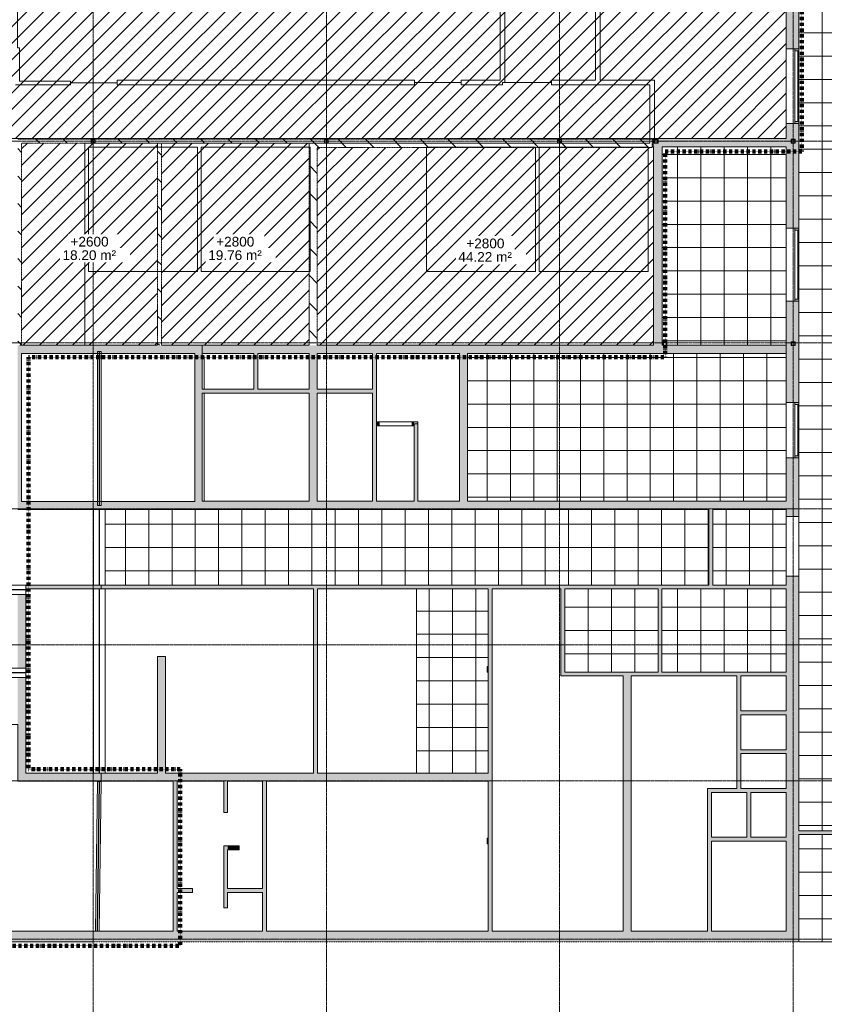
# Model space of a CAD drawing. Header units: millimetres. Extents: x 12885 to 91527, y 4646 to 113492.
# Tile 3 of 10: x 32524 to 53233, y 42382 to 67719. Entities that reach past the tile are written whole.
import ezdxf

# ---------------------------------------------------------------- set-up
doc = ezdxf.new("R2010")
doc.units = ezdxf.units.MM
for name, pattern in [('Afbreeklijn', [9, 5, -2, 0, -2]), ('ARC Dash', [4, 2, -2]), ('ARC Demolished', [7.14375, 4.7625, -2.38125]), ('ARC Grid Line', [22.225, 12.7, -3.175, 3.175, -3.175])]:
    doc.linetypes.add(name, pattern=pattern)
for name, color, linetype, lineweight in [('A--A2__Ruwbouw', 8, 'Continuous', 9), ('A--A45__Plafondafwerkingen', 8, 'Continuous', 15), ('A--L$07A__Stramien', 1, 'Continuous', 13), ('A--L21__Buitenwanden', 3, 'ARC Demolished', 9), ('A--L22__Binnenwanden', 2, 'Continuous', 9), ('A--L23__Vloeren', 3, 'Continuous', 9), ('A--L28__Hoofddraagconstructies', 3, 'Continuous', 9), ('A--L3__Afbouw', 2, 'Continuous', 9), ('A--L45__Plafondafwerkingen', 1, 'Continuous', 9), ('A--LD30__DetailPenMiddel', 3, 'Continuous', 9), ('A--LR9__AlgVoorz', 7, 'Continuous', 9), ('A--T45__Plafondafwerkingen', 1, 'Continuous', 13)]:
    doc.layers.add(name, color=color, linetype=linetype, lineweight=lineweight)
doc.styles.add('Arial_1', font='arial.ttf', dxfattribs={"height": 250})
pattern_1 = [(135, (0, 0), (-353.5534, -353.5534), [])]
pattern_2 = [(45, (0, 0), (-212.132, 212.132), [])]

# ---------------------------------------------------------------- blocks, each defined once
blk = doc.blocks.new('32_WI_WB_fixed glass - Ontwerpraam-2250316-AB-begane grond - Plafond - Slooptekening')
at = {"layer": 'A--L3__Afbouw'}
h = blk.add_hatch(color=10, dxfattribs=at)
h.paths.add_polyline_path([(962, 60), (962, 160), (912, 160), (912, 60)])
h.paths.add_polyline_path([(-912, 60), (-912, 160), (-962, 160), (-962, 60)])
blk.add_hatch(color=10, dxfattribs=at).paths.add_polyline_path([(912, 160), (-912, 160), (-912, 139), (912, 139)])
for p, q in [((-962, 60), (-962, 160)), ((-962, 160), (-912, 160)), ((-912, 60), (-962, 60)), ((-912, 160), (912, 160)), ((-912, 139), (-912, 160)), ((-912, 160), (-912, 60)), ((912, 139), (-912, 139)), ((-912, 60), (912, 60)), ((912, 160), (912, 139)), ((912, 60), (912, 160)), ((912, 160), (962, 160)), ((962, 60), (912, 60)), ((962, 160), (962, 60))]:
    blk.add_line(p, q, dxfattribs=at)
blk = doc.blocks.new('32_WI_WB_fixed glass - Ontwerpraam-2132977-AB-begane grond - Plafond - Slooptekening')
at = {"layer": 'A--L3__Afbouw'}
h = blk.add_hatch(color=10, dxfattribs=at)
h.paths.add_polyline_path([(936, 160), (886, 160), (886, 60), (936, 60)])
h.paths.add_polyline_path([(-886, 160), (-936, 160), (-936, 60), (-886, 60)])
blk.add_hatch(color=10, dxfattribs=at).paths.add_polyline_path([(886, 160), (-886, 160), (-886, 139), (886, 139)])
for p, q in [((-936, 60), (-936, 160)), ((-936, 160), (-886, 160)), ((-886, 60), (-936, 60)), ((-886, 160), (886, 160)), ((-886, 139), (-886, 160)), ((-886, 160), (-886, 60)), ((886, 139), (-886, 139)), ((-886, 60), (886, 60)), ((886, 160), (886, 139)), ((886, 60), (886, 160)), ((886, 160), (936, 160)), ((936, 60), (886, 60)), ((936, 160), (936, 60))]:
    blk.add_line(p, q, dxfattribs=at)
blk = doc.blocks.new('32_WI_WB_fixed glass - Ontwerpraam-2133056-AB-begane grond - Plafond - Slooptekening')
at = {"layer": 'A--L3__Afbouw'}
h = blk.add_hatch(color=10, dxfattribs=at)
h.paths.add_polyline_path([(710, 160), (660, 160), (660, 60), (710, 60)])
h.paths.add_polyline_path([(-660, 160), (-710, 160), (-710, 60), (-660, 60)])
blk.add_hatch(color=10, dxfattribs=at).paths.add_polyline_path([(660, 139), (660, 160), (-660, 160), (-660, 139)])
for p, q in [((-710, 60), (-710, 160)), ((-710, 160), (-660, 160)), ((-660, 60), (-710, 60)), ((-660, 160), (660, 160)), ((-660, 139), (-660, 160)), ((-660, 160), (-660, 60)), ((660, 139), (-660, 139)), ((-660, 60), (660, 60)), ((660, 160), (660, 139)), ((660, 60), (660, 160)), ((660, 160), (710, 160)), ((710, 60), (660, 60)), ((710, 160), (710, 60))]:
    blk.add_line(p, q, dxfattribs=at)
blk = doc.blocks.new('28_11_ARC_stalen_kolom - SHS100x10-1707562-AB-begane grond - Plafond - Slooptekening')
at = {"layer": 'A--L28__Hoofddraagconstructies'}
h = blk.add_hatch(color=9, dxfattribs=at)
h.paths.add_polyline_path([(-50, -50), (50, -50), (50, 50), (-50, 50)])
h.paths.add_polyline_path([(-40, -40), (-40, 40), (40, 40), (40, -40)])
for p, q in [((-50, 50), (50, 50)), ((-50, -50), (-50, 50)), ((40, 40), (-40, 40)), ((-40, 40), (-40, -40)), ((40, -40), (40, 40)), ((50, 50), (50, -50)), ((50, -50), (-50, -50)), ((-40, -40), (40, -40))]:
    blk.add_line(p, q, dxfattribs=at)
blk = doc.blocks.new('28_SFO_staal_balk_HEA - HEA 300-1720289-AB-begane grond - Plafond - Slooptekening')
at = {"layer": 'A--L28__Hoofddraagconstructies'}
for p, q in [((-3390.5, 150), (-1447.5, 150)), ((-1447.5, 4.25), (-3390.5, 4.25)), ((-1347.5, 150), (3392.5, 150)), ((3392.5, 4.25), (-1347.5, 4.25)), ((-1447.5, -4.25), (-3390.5, -4.25)), ((-3390.5, -150), (-1447.5, -150)), ((3392.5, -4.25), (-1347.5, -4.25)), ((-1347.5, -150), (3392.5, -150))]:
    blk.add_line(p, q, dxfattribs=at)
blk = doc.blocks.new('28-11_ARC_staal_balk_IPE - IPE180-1721993-AB-begane grond - Plafond - Slooptekening')
at = {"layer": 'A--L28__Hoofddraagconstructies'}
for p, q in [((-1929.15, 45.5), (-1929.15, -45.5)), ((-1929.15, 45.5), (1929.15, 45.5)), ((1929.15, 2.65), (-1929.15, 2.65)), ((1929.15, -45.5), (1929.15, 45.5)), ((1929.15, -2.65), (-1929.15, -2.65)), ((-1929.15, -45.5), (1929.15, -45.5))]:
    blk.add_line(p, q, dxfattribs=at)
blk = doc.blocks.new('28-11_ARC_staal_balk_IPE - IPE180-1721540-AB-begane grond - Plafond - Slooptekening')
at = {"layer": 'A--L28__Hoofddraagconstructies'}
for p, q in [((-1980, 45.5), (-1980, -45.5)), ((-1980, 45.5), (1980, 45.5)), ((1980, 2.65), (-1980, 2.65)), ((1980, -45.5), (1980, 45.5)), ((1980, -2.65), (-1980, -2.65)), ((-1980, -45.5), (1980, -45.5))]:
    blk.add_line(p, q, dxfattribs=at)
blk = doc.blocks.new('28_SCF_TLB_column steel HEA - HE140A-1766939-AB-begane grond - Plafond - Slooptekening')
at = {"layer": 'A--L28__Hoofddraagconstructies'}
for p, q in [((-70, 58), (-70, 66.5)), ((-70, 66.5), (70, 66.5)), ((-2.75, 58), (-70, 58)), ((-2.75, 33.5), (-2.75, 58)), ((70, 58), (2.75, 58)), ((2.75, 58), (2.75, 33.5)), ((70, 66.5), (70, 58))]:
    blk.add_line(p, q, dxfattribs=at)
blk = doc.blocks.new('28_SFO_staal_balk_HEA - HEA 240-1765794-AB-begane grond - Plafond - Slooptekening')
at = {"layer": 'A--L28__Hoofddraagconstructies'}
for p, q in [((-2694, 120), (-2694, -120)), ((-2694, 120), (2706, 120)), ((2706, 4), (-2694, 4)), ((2706, -120), (2706, 120)), ((2706, -4), (-2694, -4)), ((-2694, -120), (2706, -120))]:
    blk.add_line(p, q, dxfattribs=at)
blk = doc.blocks.new('28_11_ARC_stalen_kolom - SHS100x10-1722702-AB-begane grond - Plafond - Slooptekening')
at = {"layer": 'A--L28__Hoofddraagconstructies'}
h = blk.add_hatch(color=9, dxfattribs=at)
h.paths.add_polyline_path([(-50, 50), (-50, -50), (50, -50), (50, 50)])
h.paths.add_polyline_path([(40, 40), (40, -40), (-40, -40), (-40, 40)])
for p, q in [((-50, 50), (-50, -50)), ((50, 50), (-50, 50)), ((-40, 40), (40, 40)), ((-40, -40), (-40, 40)), ((40, 40), (40, -40)), ((50, -50), (50, 50)), ((-50, -50), (50, -50)), ((40, -40), (-40, -40))]:
    blk.add_line(p, q, dxfattribs=at)
blk = doc.blocks.new('28_11_ARC_stalen_kolom - SHS100x10-2064055-AB-begane grond - Plafond - Slooptekening')
at = {"layer": 'A--L28__Hoofddraagconstructies'}
h = blk.add_hatch(color=9, dxfattribs=at)
h.paths.add_polyline_path([(-50, 50), (-50, -50), (50, -50), (50, 50)])
h.paths.add_polyline_path([(40, 40), (40, -40), (-40, -40), (-40, 40)])
for p, q in [((-50, 50), (-50, -50)), ((50, 50), (-50, 50)), ((-40, 40), (40, 40)), ((-40, -40), (-40, 40)), ((40, 40), (40, -40)), ((50, -50), (50, 50)), ((-50, -50), (50, -50)), ((40, -40), (-40, -40))]:
    blk.add_line(p, q, dxfattribs=at)

msp = doc.modelspace()

# ---------------------------------------------------------------- hatches: boundary and pattern name
at = {"layer": 'A--A2__Ruwbouw'}
h = msp.add_hatch(color=10, dxfattribs=at)
h.paths.add_polyline_path([(52253, 46841), (52573, 46848), (52573, 53403), (52253, 53403), (52253, 47833)])
h.paths.add_polyline_path([(52253, 54938), (52573, 54938), (52573, 56446), (52253, 56446), (52253, 55116)])
h.paths.add_polyline_path([(52573, 57866), (52573, 60479), (52253, 60479), (52253, 57866)])
h.paths.add_polyline_path([(52392, 59332), (52382, 59332), (52382, 59432), (52482, 59432), (52482, 59332), (52394, 59332)])
h.paths.add_polyline_path([(52472, 59342), (52472, 59422), (52392, 59422), (52392, 59342)])
h.paths.add_polyline_path([(52573, 62351), (52573, 65047), (52253, 65047), (52253, 62351)])
h.paths.add_polyline_path([(52392, 64541), (52382, 64541), (52382, 64641), (52482, 64641), (52482, 64541), (52472, 64541)])
h.paths.add_polyline_path([(52472, 64551), (52472, 64631), (52392, 64631), (52392, 64551)])
h.paths.add_polyline_path([(52573, 66970), (52573, 68029), (52253, 68029), (52253, 66970)])
h.paths.add_polyline_path([(52573, 69952), (52573, 71043), (52253, 71043), (52253, 69952)])
h.paths.add_polyline_path([(52253, 72967), (52573, 72967), (52573, 75271), (52253, 75271), (52253, 74829)])
at = {"layer": 'A--A2__Ruwbouw', "linetype": 'ARC Demolished'}
h = msp.add_hatch(dxfattribs=at)
h.set_pattern_fill('FP_1', color=21, style=0, pattern_type=2)
h.set_pattern_definition(pattern_1)
h.paths.add_polyline_path([(32474, 59341), (32574, 59341), (32574, 64641), (32474, 64641), (32474, 63457)])
h = msp.add_hatch(dxfattribs=at)
h.set_pattern_fill('FP_1', color=21, style=0, pattern_type=2)
h.set_pattern_definition(pattern_1)
h.paths.add_polyline_path([(32474, 59341), (32574, 59341), (32574, 64641), (32474, 64641), (32474, 63457)])
h = msp.add_hatch(dxfattribs=at)
h.set_pattern_fill('FP_1', color=21, style=0, pattern_type=2)
h.set_pattern_definition(pattern_1)
h.paths.add_polyline_path([(36174, 64541), (39974, 64541), (39974, 64641), (34467, 64641), (34467, 64541), (36074, 64541)])
h.paths.add_polyline_path([(32574, 64541), (34367, 64541), (34367, 64641), (32574, 64641), (32574, 64551)])
h.paths.add_polyline_path([(34457, 64551), (34457, 64631), (34377, 64631), (34377, 64551)])
h = msp.add_hatch(dxfattribs=at)
h.set_pattern_fill('FP_1', color=21, style=0, pattern_type=2)
h.set_pattern_definition(pattern_1)
h.paths.add_polyline_path([(36174, 64541), (39974, 64541), (39974, 64641), (34467, 64641), (34467, 64541), (36074, 64541)])
h.paths.add_polyline_path([(32574, 64541), (34367, 64541), (34367, 64641), (32574, 64641), (32574, 64551)])
h.paths.add_polyline_path([(34457, 64551), (34457, 64631), (34377, 64631), (34377, 64551)])
h = msp.add_hatch(dxfattribs=at)
h.set_pattern_fill('FP_1', color=21, style=0, pattern_type=2)
h.set_pattern_definition(pattern_1)
h.paths.add_polyline_path([(40466, 64431), (48798, 64431), (48798, 64641), (46467, 64641), (46467, 64541), (46367, 64541), (46367, 64641), (40466, 64641), (40466, 64541), (40366, 64541), (40366, 64641), (39974, 64641), (39974, 64431), (40456, 64431)])
h.paths.add_polyline_path([(46457, 64551), (46457, 64631), (46377, 64631), (46377, 64551)])
h.paths.add_polyline_path([(40456, 64551), (40456, 64631), (40376, 64631), (40376, 64551)])
h = msp.add_hatch(dxfattribs=at)
h.set_pattern_fill('FP_1', color=21, style=0, pattern_type=2)
h.set_pattern_definition(pattern_1)
h.paths.add_polyline_path([(40466, 64431), (48798, 64431), (48798, 64641), (46467, 64641), (46467, 64541), (46367, 64541), (46367, 64641), (40466, 64641), (40466, 64541), (40366, 64541), (40366, 64641), (39974, 64641), (39974, 64431), (40456, 64431)])
h.paths.add_polyline_path([(46457, 64551), (46457, 64631), (46377, 64631), (46377, 64551)])
h.paths.add_polyline_path([(40456, 64551), (40456, 64631), (40376, 64631), (40376, 64551)])
at = {"layer": 'A--A2__Ruwbouw'}
h = msp.add_hatch(color=10, dxfattribs=at)
h.paths.add_polyline_path([(49778, 64451), (52253, 64451), (52253, 64661), (48826, 64661), (48826, 64451), (49058, 64451)])
h.paths.add_polyline_path([(48863, 64541), (48853, 64541), (48853, 64641), (48953, 64641), (48953, 64541), (48943, 64541)])
h.paths.add_polyline_path([(48943, 64551), (48943, 64631), (48863, 64628), (48863, 64551)])
at = {"layer": 'A--A2__Ruwbouw', "linetype": 'ARC Demolished'}
h = msp.add_hatch(dxfattribs=at)
h.set_pattern_fill('FP_1', color=21, style=0, pattern_type=2)
h.set_pattern_definition(pattern_1)
h.paths.add_polyline_path([(36174, 59341), (36174, 64541), (36074, 64541), (36074, 59341)])
h = msp.add_hatch(dxfattribs=at)
h.set_pattern_fill('FP_1', color=21, style=0, pattern_type=2)
h.set_pattern_definition(pattern_1)
h.paths.add_polyline_path([(36174, 59341), (36174, 64541), (36074, 64541), (36074, 59341)])
h = msp.add_hatch(dxfattribs=at)
h.set_pattern_fill('FP_1', color=21, style=0, pattern_type=2)
h.set_pattern_definition(pattern_1)
h.paths.add_polyline_path([(40184, 59341), (40184, 64431), (39974, 64431), (39974, 59341)])
h = msp.add_hatch(dxfattribs=at)
h.set_pattern_fill('FP_1', color=21, style=0, pattern_type=2)
h.set_pattern_definition(pattern_1)
h.paths.add_polyline_path([(40184, 59341), (40184, 64431), (39974, 64431), (39974, 59341)])
at = {"layer": 'A--A2__Ruwbouw'}
for points in [[(49058, 59341), (49058, 64451), (48838, 64451), (48838, 59341)], [(32474, 55114), (32574, 55114), (32574, 59341), (32474, 59341), (32474, 58909)], [(37219, 59131), (37219, 59341), (32574, 59341), (32574, 59131), (34529, 59131), (34529, 59181), (34620, 59181), (34620, 59131), (37029, 59131)], [(38654, 59131), (44634, 59131), (44634, 59341), (37219, 59341), (37219, 59131), (38571, 59131)], [(46042, 59131), (52253, 59131), (52253, 59341), (49182, 59341), (49182, 59332), (49082, 59340), (49082, 59341), (44634, 59341), (44634, 59131)], [(37219, 55114), (37219, 59131), (37029, 59131), (37029, 55114)], [(38654, 58211), (38654, 59131), (38554, 59131), (38554, 58211), (38571, 58211)], [(40184, 55326), (40184, 59131), (39974, 59131), (39974, 55326)], [(41708, 55326), (41708, 59131), (41608, 59131), (41608, 55326)], [(44053, 55326), (44053, 59131), (43843, 59131), (43843, 55326)], [(39974, 58111), (39974, 58211), (37219, 58211), (37219, 58111), (38571, 58111)], [(41608, 58111), (41608, 58211), (40184, 58211), (40184, 58111)], [(41778, 57271), (41778, 57371), (41708, 57371), (41708, 57271)], [(42673, 57271), (42673, 57371), (42623, 57371), (42623, 57271)], [(42673, 55326), (42773, 55326), (42773, 57371), (42673, 57371), (42673, 57271)], [(37029, 55114), (37029, 55324), (34620, 55324), (34620, 55221), (34529, 55221), (34529, 55324), (32574, 55324), (32574, 55114), (34620, 55114)], [(42307, 55116), (44634, 55116), (44634, 55326), (37219, 55326), (37219, 55116), (38571, 55116)], [(52253, 55116), (52253, 55326), (44634, 55326), (44634, 55116), (50364, 55116)], [(50364, 53171), (50364, 55116), (50264, 55116), (50264, 53171)], [(32686, 53071), (34624, 53071), (34624, 53171), (32686, 53171)], [(44584, 53071), (44584, 53171), (34624, 53171), (34624, 53071), (40185, 53071)], [(40185, 48331), (40185, 53071), (40085, 53071), (40085, 48331)], [(44584, 44261), (44684, 44261), (44684, 53171), (44584, 53171), (44584, 48121)], [(48953, 53071), (52253, 53071), (52253, 53171), (44684, 53171), (44684, 53071), (46553, 53071)], [(46453, 50833), (46553, 50833), (46553, 53071), (46453, 53071)], [(49053, 50933), (49053, 53071), (48953, 53071), (48953, 50933)], [(36279, 48331), (36279, 51331), (36069, 51331), (36069, 48331)], [(52253, 50833), (52253, 50933), (46553, 50933), (46553, 50833), (51081, 50833)], [(48053, 44261), (48263, 44261), (48263, 50833), (48053, 50833), (48053, 45263)], [(50981, 47933), (51081, 47933), (51081, 50833), (50981, 50833), (50981, 49812)], [(52253, 49833), (52253, 49933), (51081, 49933), (51081, 49833)], [(52253, 48833), (52253, 48933), (51081, 48933), (51081, 48833)], [(32474, 48121), (34624, 48121), (34624, 48331), (32474, 48331)], [(44584, 48121), (44584, 48331), (34624, 48331), (34624, 48121), (38874, 48121)], [(36474, 44261), (36574, 44261), (36574, 48121), (36474, 48121), (36474, 45263)], [(37875, 47321), (37875, 48121), (37775, 48121), (37775, 47321)], [(38874, 44261), (38874, 48121), (38774, 48121), (38774, 44261)], [(50225, 44261), (50325, 44261), (50325, 47933), (50225, 47933), (50225, 45263)], [(51239, 47833), (52253, 47833), (52253, 47933), (50325, 47933), (50325, 47833)], [(51339, 46683), (51339, 47833), (51239, 47833), (51239, 46683)], [(50325, 46583), (52253, 46583), (52253, 46683), (50325, 46683)], [(52573, 44261), (52573, 46841), (52253, 46841), (52253, 44261)], [(53513, 46748), (57853, 46748), (57853, 46848), (52573, 46841), (52573, 46748)], [(37775, 44861), (37875, 44861), (37875, 46461), (37775, 46461), (37775, 45263)], [(38174, 46361), (38174, 46461), (37875, 46461), (37875, 46361)], [(36974, 45261), (36974, 45361), (36574, 45361), (36574, 45261)], [(38774, 45261), (38774, 45361), (37875, 45361), (37875, 45261), (38571, 45261)], [(35664, 43991), (35664, 44261), (27004, 44261), (27004, 43991), (34417, 43991)], [(46042, 43991), (52573, 43991), (52573, 44261), (35664, 44261), (35664, 43991), (38571, 43991)]]:
    msp.add_hatch(color=10, dxfattribs=at).paths.add_polyline_path(points)
h = msp.add_hatch(color=10, dxfattribs=at)
h.paths.add_polyline_path([(32684, 48331), (32684, 50796), (32474, 50796), (32474, 48331)])
h.paths.add_polyline_path([(32474, 51036), (32684, 51036), (32684, 52931), (32474, 52931)])
at = {"layer": 'A--A45__Plafondafwerkingen', "linetype": 'ARC Demolished'}
h = msp.add_hatch(dxfattribs=at)
h.set_pattern_fill('FP_10', color=20, style=0, pattern_type=2)
h.set_pattern_definition(pattern_2)
h.paths.add_polyline_path([(48826, 64661), (52253, 64661), (52253, 76191), (30474, 76186), (30474, 64661), (46042, 64661)])
h = msp.add_hatch(dxfattribs=at)
h.set_pattern_fill('FP_10', color=20, style=0, pattern_type=2)
h.set_pattern_definition(pattern_2)
h.paths.add_polyline_path([(48826, 64661), (52253, 64661), (52253, 76191), (30474, 76186), (30474, 64661), (46042, 64661)])
at = {"layer": 'A--A45__Plafondafwerkingen'}
h = msp.add_hatch(dxfattribs=at)
h.set_pattern_fill('FP_2', color=256, style=0, pattern_type=2)
h.set_pattern_definition([(90, (55578.74, 59583.44), (600, -4e-14), []), (0, (55578.74, 59583.44), (0, -600), [])])
h.paths.add_polyline_path([(52610, 43991), (57853, 43991), (57853, 46748), (52573, 46748), (52573, 43991)])
h.paths.add_polyline_path([(58223, 43991), (58223, 49598), (58063, 52068), (58063, 43991)])
h.paths.add_polyline_path([(52930, 46848), (57853, 46848), (57853, 53734), (57952, 53734), (56845, 70960), (55932, 70903), (55726, 74257), (53798, 74133), (53798, 75266), (52573, 75266), (52573, 46848)])
at = {"layer": 'A--A45__Plafondafwerkingen', "linetype": 'ARC Demolished'}
h = msp.add_hatch(dxfattribs=at)
h.set_pattern_fill('FP_10', color=20, style=0, pattern_type=2)
h.set_pattern_definition(pattern_2)
h.paths.add_polyline_path([(32574, 59341), (36074, 59341), (36074, 64541), (32574, 64541), (32574, 60111)])
h = msp.add_hatch(dxfattribs=at)
h.set_pattern_fill('FP_10', color=20, style=0, pattern_type=2)
h.set_pattern_definition(pattern_2)
h.paths.add_polyline_path([(32574, 59341), (36074, 59341), (36074, 64541), (32574, 64541), (32574, 60111)])
at = {"layer": 'A--A45__Plafondafwerkingen'}
h = msp.add_hatch(dxfattribs=at)
h.set_pattern_fill('FP_8', color=256, style=0, pattern_type=2)
h.set_pattern_definition([(90, (50654.26, 61852.44), (600, -4e-14), []), (0, (50654.26, 61852.44), (0, -600), [])])
h.paths.add_polyline_path([(52253, 59341), (52253, 64451), (49058, 64451), (49058, 59341), (49082, 59342), (49082, 59432), (49182, 59432), (49182, 59341)])
h.paths.add_polyline_path([(49172, 59342), (49172, 59422), (49092, 59422), (49092, 59342)])
h = msp.add_hatch(dxfattribs=at)
h.set_pattern_fill('FP_9', color=256, style=0, pattern_type=2)
h.set_pattern_definition([(180, (48154.26, 57228.94), (7e-14, 600), []), (90, (48154.26, 57228.94), (600, -4e-14), [])])
h.paths.add_polyline_path([(50264, 55326), (52253, 55326), (52253, 59131), (44053, 59131), (44053, 55326), (46042, 55326)])
h = msp.add_hatch(dxfattribs=at)
h.set_pattern_fill('FP_6', color=256, style=0, pattern_type=2)
h.set_pattern_definition([(180, (42444.26, 54137.94), (7e-14, 600), []), (90, (42444.26, 54137.94), (600, -4e-14), [])])
h.paths.add_polyline_path([(34724, 53171), (50264, 53177), (50264, 55114), (34724, 55114), (34724, 54360)])
h = msp.add_hatch(dxfattribs=at)
h.set_pattern_fill('FP_5', color=256, style=0, pattern_type=2)
h.set_pattern_definition([(90, (51308.76, 54137.94), (600, -4e-14), []), (0, (51308.76, 54137.94), (0, -600), [])])
h.paths.add_polyline_path([(50364, 53171), (52253, 53171), (52253, 55116), (50364, 55113), (50364, 53403)])
h = msp.add_hatch(dxfattribs=at)
h.set_pattern_fill('FP_7', color=256, style=0, pattern_type=2)
h.set_pattern_definition([(90, (43659.26, 50702.44), (600, -4e-14), []), (0, (43659.26, 50702.44), (0, -600), [])])
h.paths.add_polyline_path([(42734, 48331), (44584, 48331), (44584, 53071), (42734, 53071), (42734, 48740)])
h = msp.add_hatch(dxfattribs=at)
h.set_pattern_fill('FP_4', color=256, style=0, pattern_type=2)
h.set_pattern_definition([(0, (47753.26, 51997.44), (0, -600), []), (270, (47753.26, 51997.44), (-600, -4e-14), [])])
h.paths.add_polyline_path([(48053, 50933), (48953, 50939), (48953, 53071), (46553, 53066), (46553, 50933)])
h = msp.add_hatch(dxfattribs=at)
h.set_pattern_fill('FP_3', color=256, style=0, pattern_type=2)
h.set_pattern_definition([(0, (50653.26, 51997.44), (0, -600), []), (270, (50653.26, 51997.44), (-600, -4e-14), [])])
h.paths.add_polyline_path([(50264, 50933), (52253, 50933), (52253, 53071), (49053, 53071), (49053, 50933), (50193, 50933)])
at = {"layer": 'A--L45__Plafondafwerkingen', "linetype": 'ARC Demolished'}
h = msp.add_hatch(dxfattribs=at)
h.set_pattern_fill('FP_10', color=256, style=0, pattern_type=2)
h.set_pattern_definition(pattern_2)
h.paths.add_polyline_path([(37219, 59341), (39974, 59341), (39974, 64541), (36174, 64539), (36174, 59341), (37029, 59341)])
h = msp.add_hatch(dxfattribs=at)
h.set_pattern_fill('FP_10', color=256, style=0, pattern_type=2)
h.set_pattern_definition(pattern_2)
h.paths.add_polyline_path([(37219, 59341), (39974, 59341), (39974, 64541), (36174, 64539), (36174, 59341), (37029, 59341)])
h = msp.add_hatch(dxfattribs=at)
h.set_pattern_fill('FP_10', color=256, style=0, pattern_type=2)
h.set_pattern_definition(pattern_2)
h.paths.add_polyline_path([(44053, 59341), (48838, 59341), (48838, 64451), (48798, 64451), (48798, 64431), (40184, 64431), (40184, 59341), (43843, 59341)])
h = msp.add_hatch(dxfattribs=at)
h.set_pattern_fill('FP_10', color=256, style=0, pattern_type=2)
h.set_pattern_definition(pattern_2)
h.paths.add_polyline_path([(44053, 59341), (48838, 59341), (48838, 64451), (48798, 64451), (48798, 64431), (40184, 64431), (40184, 59341), (43843, 59341)])

# ---------------------------------------------------------------- linework, layer by layer
at = {"layer": 'A--L$07A__Stramien', "linetype": 'ARC Grid Line'}
for p, q in [((34417, 95687), (34417, 40300)), ((40417, 95687), (40417, 40300)), ((46417, 95687), (46417, 40300)), ((52432, 95687), (52432, 40300)), ((62423, 64591), (17267, 64591)), ((62423, 59401), (17267, 59401)), ((62423, 55130), (17267, 55130)), ((62423, 51633), (17267, 51633)), ((62423, 48135), (17267, 48135)), ((62423, 44060), (17267, 44060))]:
    msp.add_line(p, q, dxfattribs=at)
at = {"layer": 'A--L21__Buitenwanden', "linetype": 'Continuous', "lineweight": 15}
for p, q in [((27274, 44261), (34525, 44261)), ((34570, 44261), (35664, 44261)), ((34417, 43991), (27004, 43991))]:
    msp.add_line(p, q, dxfattribs=at)
at = {"layer": 'A--L22__Binnenwanden', "lineweight": 15}
for p, q in [((52253, 66970), (52253, 68029)), ((52573, 68029), (52573, 66970)), ((52573, 66970), (52253, 66970)), ((52253, 64661), (52253, 65047)), ((52253, 65047), (52573, 65047)), ((52573, 65047), (52573, 62351)), ((48826, 64661), (52253, 64661)), ((48826, 64451), (48826, 64661)), ((48838, 64451), (48826, 64451)), ((48838, 59341), (48838, 64451)), ((49058, 64451), (49058, 59341)), ((52253, 64451), (49058, 64451)), ((52253, 62351), (52253, 64451)), ((52573, 62351), (52253, 62351)), ((52253, 57866), (52253, 60479)), ((52253, 60479), (52573, 60479)), ((52573, 60479), (52573, 57866)), ((32574, 59341), (36074, 59341)), ((36174, 59341), (39974, 59341)), ((37219, 59341), (37219, 58211)), ((40184, 59341), (48838, 59341)), ((49058, 59341), (49082, 59341)), ((49182, 59341), (52253, 59341)), ((32574, 59131), (32574, 55324)), ((34529, 59131), (32574, 59131)), ((37029, 59131), (34620, 59131)), ((37029, 55324), (37029, 59131)), ((38554, 59131), (37219, 59131)), ((38554, 58211), (38554, 59131)), ((38654, 59131), (38654, 58211)), ((39974, 59131), (38654, 59131)), ((39974, 58211), (39974, 59131)), ((40184, 59131), (40184, 58211)), ((41608, 59131), (40184, 59131)), ((41608, 58211), (41608, 59131)), ((41708, 59131), (41708, 57371)), ((43843, 59131), (41708, 59131)), ((43843, 55326), (43843, 59131)), ((44053, 59131), (44053, 55326)), ((52253, 59131), (44053, 59131)), ((37219, 58211), (38554, 58211)), ((37219, 58111), (37219, 55326)), ((39974, 58111), (37219, 58111)), ((38654, 58211), (39974, 58211)), ((39974, 55326), (39974, 58111)), ((40184, 58211), (41608, 58211)), ((40184, 58111), (40184, 55326)), ((41608, 58111), (40184, 58111)), ((41608, 55326), (41608, 58111)), ((52573, 57866), (52253, 57866)), ((41708, 57371), (41778, 57371)), ((41708, 57271), (41708, 55326)), ((41778, 57271), (41708, 57271)), ((41778, 57371), (41778, 57271)), ((42623, 57371), (42773, 57371)), ((42623, 57271), (42623, 57371)), ((42673, 57271), (42623, 57271)), ((42673, 55326), (42673, 57271)), ((42773, 57371), (42773, 55326)), ((52253, 55326), (52253, 56446)), ((52253, 56446), (52573, 56446)), ((52573, 56446), (52573, 54938)), ((32574, 55324), (34529, 55324)), ((34620, 55324), (37029, 55324)), ((37219, 55326), (39974, 55326)), ((40184, 55326), (41608, 55326)), ((41708, 55326), (42673, 55326)), ((42773, 55326), (43843, 55326)), ((44053, 55326), (52253, 55326)), ((37219, 55114), (32474, 55114)), ((50264, 55116), (37219, 55116)), ((37219, 55116), (37219, 55114)), ((50264, 53171), (50264, 55116)), ((52253, 55116), (50364, 55116)), ((50364, 55116), (50364, 53171)), ((52253, 54938), (52253, 55116)), ((52573, 54938), (52253, 54938)), ((52253, 53171), (52253, 53403)), ((52253, 53403), (52573, 53403)), ((52573, 53403), (52573, 46848)), ((32686, 53171), (50264, 53171)), ((40085, 53071), (32686, 53071)), ((34624, 53171), (34624, 53071)), ((40085, 48331), (40085, 53071)), ((40185, 53071), (40185, 48331)), ((44584, 53071), (40185, 53071)), ((44584, 48331), (44584, 53071)), ((46453, 53071), (44684, 53071)), ((44684, 53071), (44684, 44261)), ((46453, 50833), (46453, 53071)), ((48953, 53071), (46553, 53071)), ((46553, 53071), (46553, 50933)), ((48953, 50933), (48953, 53071)), ((52253, 53071), (49053, 53071)), ((49053, 53071), (49053, 50933)), ((50364, 53171), (52253, 53171)), ((52253, 50933), (52253, 53071)), ((32684, 52931), (32684, 51036)), ((36069, 48331), (36069, 51331)), ((36069, 51331), (36279, 51331)), ((36279, 51331), (36279, 48331)), ((46553, 50933), (48953, 50933)), ((49053, 50933), (52253, 50933)), ((32684, 50796), (32684, 48331)), ((48053, 50833), (46453, 50833)), ((48053, 44261), (48053, 50833)), ((50981, 50833), (48263, 50833)), ((48263, 50833), (48263, 44261)), ((50981, 47933), (50981, 50833)), ((52253, 50833), (51081, 50833)), ((51081, 50833), (51081, 49933)), ((52253, 49933), (52253, 50833)), ((51081, 49933), (52253, 49933)), ((51081, 49833), (51081, 48933)), ((52253, 49833), (51081, 49833)), ((52253, 48933), (52253, 49833)), ((51081, 48933), (52253, 48933)), ((51081, 48833), (51081, 47933)), ((52253, 48833), (51081, 48833)), ((52253, 47933), (52253, 48833)), ((32684, 48331), (36069, 48331)), ((34624, 48331), (34624, 48121)), ((36279, 48331), (40085, 48331)), ((40185, 48331), (44584, 48331)), ((36474, 48121), (32474, 48121)), ((36474, 44261), (36474, 48121)), ((36574, 48121), (36574, 45361)), ((37775, 48121), (36574, 48121)), ((37775, 47321), (37775, 48121)), ((37875, 48121), (37875, 47321)), ((38774, 48121), (37875, 48121)), ((38774, 45361), (38774, 48121)), ((38874, 48121), (38874, 44261)), ((44584, 48121), (38874, 48121)), ((44584, 44261), (44584, 48121)), ((50225, 44261), (50225, 47933)), ((50225, 47933), (50981, 47933)), ((51081, 47933), (52253, 47933)), ((50325, 47833), (50325, 46683)), ((51239, 47833), (50325, 47833)), ((51239, 46683), (51239, 47833)), ((52253, 47833), (51339, 47833)), ((51339, 47833), (51339, 46683)), ((52253, 46683), (52253, 47833)), ((37875, 47321), (37775, 47321)), ((50325, 46683), (51239, 46683)), ((51339, 46683), (52253, 46683)), ((52573, 46848), (57853, 46848)), ((52573, 46748), (52573, 43991)), ((57853, 46748), (52573, 46748)), ((37775, 44861), (37775, 46461)), ((37775, 46461), (38174, 46461)), ((38174, 46461), (38174, 46361)), ((50325, 46583), (50325, 44261)), ((52253, 46583), (50325, 46583)), ((52253, 44261), (52253, 46583)), ((37875, 46361), (37875, 45361)), ((38174, 46361), (37875, 46361)), ((36574, 45361), (36974, 45361)), ((36974, 45361), (36974, 45261)), ((37875, 45361), (38774, 45361)), ((36574, 45261), (36574, 44261)), ((36974, 45261), (36574, 45261)), ((38774, 45261), (37875, 45261)), ((37875, 45261), (37875, 44861)), ((38774, 44261), (38774, 45261)), ((37875, 44861), (37775, 44861)), ((35664, 44261), (36474, 44261)), ((36574, 44261), (38774, 44261)), ((38874, 44261), (44584, 44261)), ((44684, 44261), (48053, 44261)), ((48263, 44261), (50225, 44261)), ((50325, 44261), (52253, 44261))]:
    msp.add_line(p, q, dxfattribs=at)
at = {"layer": 'A--L22__Binnenwanden'}
for p, q in [((52253, 66970), (52253, 65047)), ((52253, 62351), (52253, 60479)), ((52253, 57866), (52253, 56446)), ((52253, 54938), (52253, 53403)), ((52573, 53403), (52573, 54938))]:
    msp.add_line(p, q, dxfattribs=at)
at = {"layer": 'A--L22__Binnenwanden', "color": 241, "linetype": 'ARC Demolished', "lineweight": 20}
for p, q in [((32474, 64641), (34367, 64641)), ((34467, 64641), (40366, 64641)), ((40466, 64641), (46367, 64641)), ((46467, 64641), (48798, 64641)), ((48798, 64641), (48798, 64431)), ((32574, 64541), (32574, 59341)), ((34367, 64541), (32574, 64541)), ((36074, 64541), (34467, 64541)), ((36074, 59341), (36074, 64541)), ((36174, 64541), (36174, 59341)), ((39974, 64541), (36174, 64541)), ((39974, 59341), (39974, 64541)), ((40184, 64431), (40184, 59341)), ((48798, 64431), (40184, 64431))]:
    msp.add_line(p, q, dxfattribs=at)
at = {"layer": 'A--L23__Vloeren'}
msp.add_line((34524, 48121), (34524, 47870), dxfattribs=at)
at = {"layer": 'A--L45__Plafondafwerkingen', "linetype": 'ARC Demolished'}
for p, q in [((48826, 64661), (30474, 64661)), ((48798, 64451), (48826, 64451))]:
    msp.add_line(p, q, dxfattribs=at)
at = {"layer": 'A--L45__Plafondafwerkingen'}
for p, q in [((42623, 57371), (41778, 57371)), ((41778, 57271), (42623, 57271)), ((37219, 55114), (50264, 55114)), ((42734, 53071), (42734, 48331))]:
    msp.add_line(p, q, dxfattribs=at)
at = {"layer": 'A--LD30__DetailPenMiddel', "linetype": 'Afbreeklijn', "lineweight": 100}
for p, q in [((52654, 76611), (52654, 64331)), ((52654, 64331), (49139, 64331)), ((49139, 64331), (49139, 59031)), ((49139, 59031), (32755, 59031)), ((32755, 49310), (32755, 59031)), ((32755, 48431), (32755, 49310)), ((32755, 48431), (36655, 48431)), ((36655, 48431), (36655, 43891)), ((30455, 43891), (36655, 43891))]:
    msp.add_line(p, q, dxfattribs=at)
at = {"layer": 'A--LD30__DetailPenMiddel'}
for p, q in [((37274, 59040), (37274, 58211)), ((37274, 58111), (37274, 55326))]:
    msp.add_line(p, q, dxfattribs=at)
at = {"layer": 'A--LD30__DetailPenMiddel', "linetype": 'ARC Dash'}
msp.add_line((58223, 43991), (34417, 43991), dxfattribs=at)
at = {"layer": 'A--LR9__AlgVoorz', "flags": 128}
for points in [[(32470, 73088), (32470, 66991), (32520, 66991), (32520, 66141), (33836, 66141), (33836, 66091), (35036, 66091), (35036, 66166), (42687, 66166), (42687, 66103), (43887, 66103), (43887, 66166), (44887, 66166), (44887, 73801)], [(32524, 59341), (34198, 59341), (34198, 61191), (34198, 64541), (37148, 64541), (40048, 64541), (42774, 64541), (42948, 64541), (45848, 64541), (48738, 64541), (48738, 64663), (48738, 66041), (47403, 66041), (46212, 66041), (46212, 66103), (44949, 66103), (44949, 66041), (43887, 66041), (43887, 66103), (42687, 66103), (42687, 66041), (35036, 66041), (35036, 66091), (33836, 66091), (33836, 66041), (32420, 66041)]]:
    msp.add_lwpolyline(points, dxfattribs=at)
for points in [[(45012, 73938), (45012, 66103), (46212, 66103), (46212, 66166), (47341, 66166), (47341, 73863), (46212, 73863), (46003, 73938)], [(48948, 64661), (52253, 64661), (52253, 73863), (48511, 73863), (47466, 73863), (47466, 66166), (48863, 66166), (48863, 64661)], [(37098, 61241), (37098, 64441), (34298, 64441), (34298, 61241)], [(37198, 64441), (37198, 61241), (39998, 61241), (39998, 64441)], [(42998, 61241), (45798, 61241), (45798, 64441), (42998, 64441)], [(45898, 61241), (48698, 61241), (48698, 64441), (48648, 64441), (45898, 64441)], [(49058, 64451), (49058, 59341), (52253, 59341), (52253, 64451)], [(32574, 59131), (32574, 55324), (37029, 55324), (37029, 55328), (37029, 58161), (37029, 59130), (37029, 59131), (34248, 59131)], [(37219, 59131), (37219, 58211), (38554, 58211), (38554, 59131)], [(39974, 58211), (39974, 59131), (38654, 59131), (38654, 58211)], [(40184, 59131), (40184, 58211), (41608, 58211), (41608, 59131)], [(42773, 55326), (43843, 55326), (43843, 59131), (41708, 59131), (41708, 58161), (41708, 55326), (42673, 55326), (42673, 57321), (42773, 57321)], [(44053, 55326), (44634, 55326), (50314, 55326), (52253, 55326), (52253, 59131), (48948, 59131), (44634, 59131), (44053, 59131)], [(37219, 55326), (39974, 55326), (39974, 58111), (38604, 58111), (37219, 58111)], [(40184, 55326), (41608, 55326), (41608, 58111), (40184, 58111)], [(52253, 55116), (50364, 55116), (50364, 53171), (52253, 53171), (52253, 53403), (52573, 53403), (52573, 54938), (52253, 54938)], [(32684, 48331), (34574, 48331), (34624, 48331), (36069, 48331), (36069, 51331), (36279, 51331), (36279, 48331), (36524, 48331), (37825, 48331), (38824, 48331), (40085, 48331), (40085, 53071), (34624, 53071), (32684, 53071), (32684, 49642)], [(44584, 48331), (44584, 53071), (40185, 53071), (40185, 48331)], [(46453, 53071), (44684, 53071), (44684, 48226), (44684, 44261), (48053, 44261), (48053, 50833), (46453, 50833)], [(48953, 53071), (46553, 53071), (46553, 50933), (48158, 50933), (48953, 50933)], [(52253, 53071), (50314, 53071), (49053, 53071), (49053, 50933), (51031, 50933), (52253, 50933)], [(49003, 50833), (48263, 50833), (48263, 44261), (50225, 44261), (50225, 46633), (50225, 47933), (50981, 47933), (50981, 48883), (50981, 49883), (50981, 50833)], [(52253, 50833), (51081, 50833), (51081, 49933), (52253, 49933)], [(51081, 49833), (51081, 48933), (52253, 48933), (52253, 49833)], [(36474, 44261), (36474, 45311), (36474, 48121), (36174, 48121), (34624, 48121), (34574, 48121), (32474, 48121), (32474, 49582), (30224, 49582), (30224, 44261), (35663, 44261), (35664, 44261), (35936, 44261)], [(51081, 47933), (51289, 47933), (52253, 47933), (52253, 48833), (51081, 48833)], [(36574, 45261), (36574, 44261), (38774, 44261), (38774, 45261), (37875, 45261), (37875, 44861), (37775, 44861), (37775, 45311), (37775, 46461), (38174, 46461), (38174, 46361), (37875, 46361), (37875, 45361), (38774, 45361), (38774, 48121), (37875, 48121), (37875, 47321), (37775, 47321), (37775, 48121), (36574, 48121), (36574, 45361), (36974, 45361), (36974, 45261)], [(38874, 45311), (38874, 44261), (44584, 44261), (44584, 48121), (40135, 48121), (38874, 48121)], [(50325, 47833), (50325, 46683), (51239, 46683), (51239, 47833), (51031, 47833)], [(52253, 47833), (51339, 47833), (51339, 46683), (52253, 46683), (52253, 46841)], [(52573, 46748), (52573, 43991), (57853, 43991), (57853, 46748)], [(50325, 46583), (50325, 44261), (52253, 44261), (52253, 46583), (51289, 46583)]]:
    msp.add_lwpolyline(points, close=True, dxfattribs=at)

# ---------------------------------------------------------------- block references
at = {"layer": 'A--L28__Hoofddraagconstructies'}
for name, p in [('28_11_ARC_stalen_kolom - SHS100x10-1707562-AB-begane grond - Plafond - Slooptekening', (34417, 64591)), ('28_11_ARC_stalen_kolom - SHS100x10-1707562-AB-begane grond - Plafond - Slooptekening', (40416, 64591)), ('28_11_ARC_stalen_kolom - SHS100x10-1707562-AB-begane grond - Plafond - Slooptekening', (46417, 64591)), ('28_11_ARC_stalen_kolom - SHS100x10-1707562-AB-begane grond - Plafond - Slooptekening', (48903, 64591)), ('28_11_ARC_stalen_kolom - SHS100x10-1707562-AB-begane grond - Plafond - Slooptekening', (52432, 64591)), ('28_11_ARC_stalen_kolom - SHS100x10-1707562-AB-begane grond - Plafond - Slooptekening', (52432, 59382)), ('28_SFO_staal_balk_HEA - HEA 240-1765794-AB-begane grond - Plafond - Slooptekening', (29980, 53051)), ('28_SFO_staal_balk_HEA - HEA 240-1765794-AB-begane grond - Plafond - Slooptekening', (29980, 50916))]:
    msp.add_blockref(name, p, dxfattribs=at)
for name, p, rotation in [('28_11_ARC_stalen_kolom - SHS100x10-2064055-AB-begane grond - Plafond - Slooptekening', (49132, 59382), 180), ('28_11_ARC_stalen_kolom - SHS100x10-1722702-AB-begane grond - Plafond - Slooptekening', (52432, 59382), 180), ('28-11_ARC_staal_balk_IPE - IPE180-1721540-AB-begane grond - Plafond - Slooptekening', (34574, 57201), 89.99999999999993), ('28_SFO_staal_balk_HEA - HEA 300-1720289-AB-begane grond - Plafond - Slooptekening', (34574, 51724), 269.9999999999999), ('28_SCF_TLB_column steel HEA - HE140A-1766939-AB-begane grond - Plafond - Slooptekening', (44618, 51002), 89.9999999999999), ('28-11_ARC_staal_balk_IPE - IPE180-1721993-AB-begane grond - Plafond - Slooptekening', (34549, 46190), 269.27751900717), ('28_SCF_TLB_column steel HEA - HE140A-1766939-AB-begane grond - Plafond - Slooptekening', (44618, 46586), 89.9999999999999)]:
    msp.add_blockref(name, p, dxfattribs=dict(at, rotation=rotation))
at = {"layer": 'A--L3__Afbouw', "rotation": 269.9999999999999}
for name, p in [('32_WI_WB_fixed glass - Ontwerpraam-2250316-AB-begane grond - Plafond - Slooptekening', (52413, 66009)), ('32_WI_WB_fixed glass - Ontwerpraam-2132977-AB-begane grond - Plafond - Slooptekening', (52413, 61415)), ('32_WI_WB_fixed glass - Ontwerpraam-2133056-AB-begane grond - Plafond - Slooptekening', (52413, 57156))]:
    msp.add_blockref(name, p, dxfattribs=at)

# ---------------------------------------------------------------- next in the draw order: texts
at = {"layer": 'A--T45__Plafondafwerkingen', "char_height": 250, "width": 1675.53, "attachment_point": 1, "style": 'Arial_1', "bg_fill": 3, "box_fill_scale": 1.25, "bg_fill_color": 256, "bg_fill_true_color": 13158600, "bg_fill_transparency": 0}
for s, insert in [('18.20 m²', (33627, 61785)), ('19.76 m²', (37377, 61785)), ('44.22 m²', (43814, 61740))]:
    msp.add_mtext(s, dxfattribs=dict(at, insert=insert))

# ---------------------------------------------------------------- next in the draw order: texts
at = {"layer": 'A--T45__Plafondafwerkingen', "char_height": 250, "width": 1178.48, "attachment_point": 1, "style": 'Arial_1', "bg_fill": 3, "box_fill_scale": 1.25, "bg_fill_color": 256, "bg_fill_true_color": 13158600, "bg_fill_transparency": 0}
for s, insert in [('+2600', (33832, 62132)), ('+2800', (37582, 62132)), ('+2800', (44019, 62087))]:
    msp.add_mtext(s, dxfattribs=dict(at, insert=insert))

doc.saveas('drawing.dxf')
